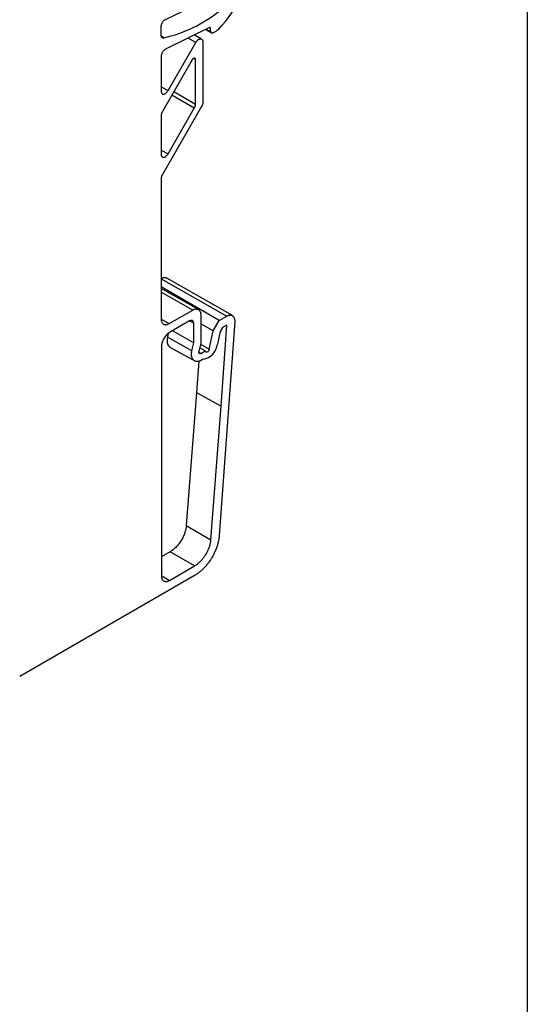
# Model space of a CAD drawing. Header units: millimetres. Extents: x 13 to 546, y 13 to 419.
# Tile 12 of 13: x 502 to 546, y 256 to 342. Entities that reach past the tile are written whole.
import ezdxf

# ---------------------------------------------------------------- set-up
doc = ezdxf.new("R2010")
doc.units = ezdxf.units.MM
doc.header["$LTSCALE"] = 2
doc.layers.add('TEXT', color=140, linetype='Continuous', lineweight=25)

msp = doc.modelspace()

# ---------------------------------------------------------------- linework, layer by layer
for p, q in [((517.889, 343.335), (514.415, 341.681)), ((514.031, 341.052), (514.031, 340.342)), ((518.331, 341.033), (514.431, 339.097)), ((517.596, 339.977), (516.944, 340.344)), ((517.926, 340.832), (518.467, 340.52)), ((517.981, 340.86), (518.409, 340.613)), ((518.409, 340.613), (518.331, 341.033)), ((518.824, 340.654), (518.617, 340.535)), ((514.274, 340.094), (514.047, 340.229)), ((514.656, 335.475), (517.091, 339.691)), ((517.091, 339.691), (516.406, 340.077)), ((517.694, 339.751), (517.694, 334.432)), ((514.053, 338.471), (514.053, 335.415)), ((516.756, 338.164), (514.156, 333.661)), ((517.058, 338.194), (516.888, 338.298)), ((517.058, 334.277), (517.058, 338.194)), ((514.053, 335.802), (514.656, 335.475)), ((515.154, 335.388), (517.058, 334.277)), ((516.954, 333.929), (514.977, 335.082)), ((517.591, 334.083), (514.156, 328.135)), ((514.656, 329.948), (516.954, 333.929)), ((514.053, 333.312), (514.053, 329.889)), ((514.053, 330.276), (514.656, 329.948)), ((514.053, 327.786), (514.053, 315.496)), ((514.053, 318.997), (519.786, 315.744)), ((520.291, 315.791), (514.535, 319.056)), ((519.135, 315.368), (514.053, 318.301)), ((517.316, 316.318), (514.053, 318.169)), ((516.811, 316.272), (514.053, 317.836)), ((514.76, 315.088), (516.811, 316.272)), ((514.056, 315.48), (514.76, 315.088)), ((517.518, 315.863), (517.518, 313.38)), ((518.605, 314.45), (519.135, 315.368)), ((519.135, 315.368), (519.786, 315.744)), ((516.546, 315.324), (514.779, 314.304)), ((515.06, 314.466), (516.9, 313.419)), ((516.9, 315.12), (516.55, 315.315)), ((516.9, 313.419), (516.9, 315.12)), ((518.605, 314.45), (517.518, 315.077)), ((520.491, 315.263), (519.131, 296.534)), ((519.42, 314.737), (519.217, 314.387)), ((519.291, 307.851), (519.807, 314.961)), ((519.807, 314.961), (519.42, 314.737)), ((514.669, 314.216), (514.598, 313.891)), ((516.744, 312.702), (514.598, 313.891)), ((518.256, 312.845), (518.605, 314.45)), ((519.217, 314.387), (518.979, 313.288)), ((514.072, 313.079), (514.072, 293.021)), ((514.812, 313.024), (516.988, 311.818)), ((516.744, 312.702), (516.9, 313.419)), ((517.518, 313.38), (517.358, 312.643)), ((517.909, 312.701), (517.43, 312.977)), ((517.497, 313.283), (518.256, 312.845)), ((517.352, 312.582), (517.528, 312.48)), ((517.528, 312.48), (517.909, 312.701)), ((517.725, 311.967), (517.594, 311.891)), ((517.349, 311.794), (517.151, 309.066)), ((517.151, 309.066), (516.251, 297.415)), ((517.151, 309.066), (519.291, 307.851)), ((518.389, 296.178), (519.291, 307.851)), ((516.251, 297.415), (518.389, 296.178)), ((514.843, 295.121), (514.072, 294.675)), ((516.981, 293.884), (514.843, 295.121)), ((514.779, 292.613), (516.981, 293.884)), ((517.018, 293.078), (501.67, 284.217)), ((514.107, 293.015), (514.779, 292.613))]:
    msp.add_line(p, q)
at = {"flags": 128}
for points in [[(518.617, 340.535), (518.581, 340.517), (518.546, 340.508), (518.513, 340.506), (518.482, 340.513), (518.456, 340.527), (518.435, 340.549), (518.419, 340.578), (518.409, 340.613)], [(518.256, 312.845), (518.228, 312.763), (518.182, 312.687), (518.124, 312.626), (518.061, 312.587), (518.002, 312.575), (517.953, 312.592), (517.92, 312.636), (517.909, 312.701)], [(517.528, 312.48), (517.487, 312.462), (517.449, 312.456), (517.414, 312.462), (517.386, 312.48), (517.366, 312.509), (517.354, 312.547), (517.351, 312.592), (517.358, 312.643)]]:
    msp.add_lwpolyline(points, dxfattribs=at)
for centre, radius, start, end in [((510.58, 348.932), 11.725, 316.53325, 333.93604), ((511.493, 352.161), 12.383, 282.97937, 308.38277), ((518.206, 341.697), 1.212, 300.67004, 316.77365), ((517.427, 313.505), 1.567, 280.97612, 352.0203)]:
    msp.add_arc(centre, radius, start, end)
for points, knots in [([(514.415, 341.681), (514.399, 341.672), (514.367, 341.655), (514.318, 341.62), (514.263, 341.572), (514.203, 341.506), (514.144, 341.421), (514.095, 341.329), (514.059, 341.234), (514.035, 341.139), (514.032, 341.081), (514.031, 341.052)], [0, 0, 0, 0, 0.082991, 0.165848, 0.250154, 0.373683, 0.500091, 0.623616, 0.750025, 0.874284, 1, 1, 1, 1]), ([(514.031, 340.342), (514.031, 340.325), (514.032, 340.291), (514.041, 340.246), (514.054, 340.205), (514.073, 340.17), (514.109, 340.126), (514.171, 340.085), (514.24, 340.091), (514.274, 340.094)], [0, 0, 0, 0, 0.101278, 0.200387, 0.29893, 0.398534, 0.500778, 0.749627, 1, 1, 1, 1]), ([(517.091, 339.691), (517.103, 339.711), (517.128, 339.752), (517.171, 339.809), (517.219, 339.862), (517.271, 339.909), (517.326, 339.949), (517.384, 339.979), (517.441, 339.999), (517.498, 340.006), (517.551, 339.999), (517.599, 339.978), (517.639, 339.943), (517.67, 339.892), (517.69, 339.828), (517.693, 339.777), (517.694, 339.751)], [0, 0, 0, 0, 0.059512, 0.120858, 0.184037, 0.24905, 0.315897, 0.384577, 0.455091, 0.527437, 0.601617, 0.677629, 0.755474, 0.835151, 0.916659, 1, 1, 1, 1]), ([(514.431, 339.097), (514.415, 339.088), (514.383, 339.071), (514.335, 339.035), (514.281, 338.986), (514.222, 338.92), (514.164, 338.836), (514.116, 338.745), (514.08, 338.651), (514.057, 338.557), (514.054, 338.5), (514.053, 338.471)], [0, 0, 0, 0, 0.082984, 0.165852, 0.250153, 0.373685, 0.500095, 0.623623, 0.750032, 0.874289, 1, 1, 1, 1]), ([(517.058, 338.194), (517.057, 338.207), (517.056, 338.233), (517.046, 338.265), (517.027, 338.295), (516.995, 338.318), (516.95, 338.323), (516.899, 338.309), (516.847, 338.275), (516.796, 338.226), (516.77, 338.185), (516.756, 338.164)], [0, 0, 0, 0, 0.083309, 0.165665, 0.250319, 0.373798, 0.500184, 0.623649, 0.750037, 0.874262, 1, 1, 1, 1]), ([(514.053, 335.415), (514.053, 335.395), (514.055, 335.356), (514.067, 335.304), (514.085, 335.259), (514.12, 335.209), (514.178, 335.166), (514.269, 335.157), (514.371, 335.185), (514.476, 335.253), (514.577, 335.35), (514.63, 335.433), (514.656, 335.475)], [0, 0, 0, 0, 0.063242, 0.125144, 0.187105, 0.250517, 0.375188, 0.500331, 0.624996, 0.750144, 0.874948, 1, 1, 1, 1]), ([(514.156, 333.661), (514.146, 333.642), (514.125, 333.604), (514.099, 333.544), (514.076, 333.474), (514.057, 333.395), (514.054, 333.34), (514.053, 333.312)], [0, 0, 0, 0, 0.166557, 0.332331, 0.500193, 0.749367, 1, 1, 1, 1]), ([(516.954, 333.929), (516.965, 333.948), (516.986, 333.986), (517.011, 334.046), (517.035, 334.115), (517.054, 334.195), (517.057, 334.25), (517.058, 334.277)], [0, 0, 0, 0, 0.166557, 0.332331, 0.500193, 0.749367, 1, 1, 1, 1]), ([(514.053, 329.889), (514.053, 329.869), (514.055, 329.83), (514.067, 329.778), (514.085, 329.732), (514.12, 329.683), (514.178, 329.64), (514.269, 329.631), (514.371, 329.659), (514.476, 329.727), (514.577, 329.824), (514.63, 329.907), (514.656, 329.948)], [0, 0, 0, 0, 0.063242, 0.125144, 0.187105, 0.250517, 0.375188, 0.500331, 0.624996, 0.750144, 0.874948, 1, 1, 1, 1]), ([(514.156, 328.135), (514.146, 328.116), (514.125, 328.077), (514.099, 328.018), (514.076, 327.948), (514.057, 327.869), (514.054, 327.814), (514.053, 327.786)], [0, 0, 0, 0, 0.1665565, 0.3323314, 0.5001928, 0.7493669, 1, 1, 1, 1]), ([(514.54, 319.049), (514.531, 319.055), (514.487, 319.087), (514.381, 319.103), (514.223, 319.09), (514.105, 319.031), (514.044, 319.001)], [0, 0, 0, 0, 0.071411, 0.361849, 0.671385, 1, 1, 1, 1]), ([(516.811, 316.272), (516.834, 316.284), (516.881, 316.31), (516.954, 316.339), (517.029, 316.36), (517.106, 316.37), (517.182, 316.367), (517.256, 316.349), (517.326, 316.315), (517.389, 316.263), (517.443, 316.192), (517.484, 316.102), (517.512, 315.992), (517.516, 315.907), (517.518, 315.863)], [0, 0, 0, 0, 0.062483, 0.128758, 0.198826, 0.272687, 0.350338, 0.431781, 0.517013, 0.606035, 0.698845, 0.795444, 0.895829, 1, 1, 1, 1]), ([(514.053, 315.496), (514.053, 315.471), (514.055, 315.42), (514.064, 315.35), (514.08, 315.284), (514.11, 315.2), (514.164, 315.109), (514.256, 315.033), (514.369, 314.991), (514.494, 314.989), (514.627, 315.019), (514.715, 315.065), (514.76, 315.088)], [0, 0, 0, 0, 0.06026, 0.120023, 0.179828, 0.240211, 0.370001, 0.50013, 0.629919, 0.76005, 0.879941, 1, 1, 1, 1]), ([(516.9, 315.12), (516.899, 315.136), (516.898, 315.17), (516.889, 315.215), (516.873, 315.265), (516.844, 315.313), (516.798, 315.351), (516.742, 315.372), (516.679, 315.373), (516.613, 315.358), (516.569, 315.335), (516.546, 315.324)], [0, 0, 0, 0, 0.079599, 0.159226, 0.240133, 0.368604, 0.500069, 0.628541, 0.760008, 0.87928, 1, 1, 1, 1]), ([(519.786, 315.744), (519.809, 315.757), (519.854, 315.781), (519.919, 315.807), (519.98, 315.826), (520.036, 315.837), (520.088, 315.841), (520.136, 315.84), (520.178, 315.834), (520.217, 315.825), (520.251, 315.812), (520.281, 315.797), (520.361, 315.748), (520.461, 315.618), (520.498, 315.413), (520.492, 315.288), (520.491, 315.263)], [0, 0, 0, 0, 0.058716, 0.114803, 0.168261, 0.219088, 0.267286, 0.312854, 0.355792, 0.396099, 0.433775, 0.468821, 0.501235, 0.729584, 0.947245, 1, 1, 1, 1]), ([(514.779, 314.304), (514.757, 314.29), (514.712, 314.263), (514.646, 314.214), (514.582, 314.159), (514.494, 314.073), (514.388, 313.949), (514.276, 313.778), (514.184, 313.595), (514.119, 313.413), (514.079, 313.237), (514.074, 313.132), (514.072, 313.079)], [0, 0, 0, 0, 0.06026, 0.120023, 0.179828, 0.240211, 0.370001, 0.50013, 0.629919, 0.76005, 0.879941, 1, 1, 1, 1]), ([(514.598, 313.891), (514.584, 313.806), (514.555, 313.635), (514.571, 313.406), (514.632, 313.216), (514.721, 313.082), (514.802, 313.038), (514.833, 313.021)], [0, 0, 0, 0, 0.215142, 0.430279, 0.645412, 0.860543, 1, 1, 1, 1]), ([(517.594, 311.891), (517.566, 311.876), (517.512, 311.846), (517.431, 311.813), (517.351, 311.788), (517.274, 311.774), (517.199, 311.769), (517.127, 311.773), (517.06, 311.788), (516.997, 311.812), (516.939, 311.845), (516.887, 311.888), (516.841, 311.939), (516.801, 311.999), (516.768, 312.067), (516.742, 312.141), (516.724, 312.223), (516.712, 312.31), (516.709, 312.402), (516.713, 312.499), (516.724, 312.599), (516.737, 312.668), (516.744, 312.702)], [0, 0, 0, 0, 0.050002, 0.100003, 0.150004, 0.200004, 0.250004, 0.300004, 0.350003, 0.400002, 0.450001, 0.5, 0.549999, 0.599998, 0.649997, 0.699996, 0.749996, 0.799996, 0.849996, 0.899997, 0.949998, 1, 1, 1, 1]), ([(516.251, 297.415), (516.247, 297.374), (516.24, 297.292), (516.219, 297.166), (516.193, 297.039), (516.159, 296.91), (516.095, 296.707), (515.984, 296.43), (515.801, 296.092), (515.584, 295.778), (515.37, 295.535), (515.177, 295.355), (515.011, 295.224), (514.899, 295.155), (514.843, 295.121)], [0, 0, 0, 0, 0.04849, 0.096623, 0.144647, 0.192809, 0.241356, 0.370611, 0.500044, 0.629298, 0.758731, 0.839305, 0.919344, 1, 1, 1, 1]), ([(519.131, 296.534), (519.127, 296.485), (519.119, 296.388), (519.098, 296.238), (519.07, 296.086), (519.036, 295.932), (518.995, 295.777), (518.948, 295.621), (518.894, 295.464), (518.834, 295.308), (518.769, 295.153), (518.697, 294.999), (518.621, 294.846), (518.539, 294.696), (518.452, 294.548), (518.36, 294.404), (518.264, 294.263), (518.164, 294.127), (518.061, 293.995), (517.954, 293.868), (517.843, 293.746), (517.731, 293.63), (517.615, 293.521), (517.498, 293.417), (517.38, 293.321), (517.26, 293.232), (517.139, 293.15), (517.059, 293.102), (517.018, 293.078)], [0, 0, 0, 0, 0.038462, 0.076924, 0.115386, 0.153848, 0.19231, 0.230771, 0.269233, 0.307694, 0.346155, 0.384617, 0.423078, 0.461539, 0.5, 0.538461, 0.576922, 0.615383, 0.653845, 0.692306, 0.730767, 0.769229, 0.80769, 0.846152, 0.884614, 0.923076, 0.961538, 1, 1, 1, 1]), ([(518.389, 296.178), (518.385, 296.136), (518.377, 296.052), (518.356, 295.921), (518.327, 295.788), (518.291, 295.654), (518.248, 295.519), (518.198, 295.384), (518.141, 295.25), (518.078, 295.118), (518.009, 294.987), (517.934, 294.859), (517.855, 294.735), (517.77, 294.616), (517.681, 294.501), (517.588, 294.391), (517.492, 294.288), (517.393, 294.192), (517.292, 294.102), (517.19, 294.021), (517.086, 293.947), (517.016, 293.905), (516.981, 293.884)], [0, 0, 0, 0, 0.050001, 0.100002, 0.150002, 0.200002, 0.250002, 0.300002, 0.350001, 0.400001, 0.450001, 0.5, 0.549999, 0.599999, 0.649999, 0.699998, 0.749998, 0.799998, 0.849998, 0.899998, 0.949999, 1, 1, 1, 1]), ([(514.072, 293.021), (514.073, 292.996), (514.074, 292.945), (514.083, 292.875), (514.099, 292.809), (514.129, 292.725), (514.184, 292.634), (514.276, 292.558), (514.388, 292.516), (514.514, 292.514), (514.646, 292.544), (514.735, 292.59), (514.779, 292.613)], [0, 0, 0, 0, 0.0602605, 0.1200233, 0.1798276, 0.2402114, 0.3700005, 0.5001303, 0.6299188, 0.7600496, 0.8799407, 1, 1, 1, 1])]:
    msp.add_open_spline(points, degree=3, knots=knots)
msp.add_open_spline([(517.694, 334.432), (517.694, 334.325), (517.656, 334.197), (517.591, 334.083)], degree=3)
at = {"layer": 'TEXT'}
msp.add_line((546.1, 419.1), (546.1, 12.7), dxfattribs=at)

doc.saveas('drawing.dxf')
